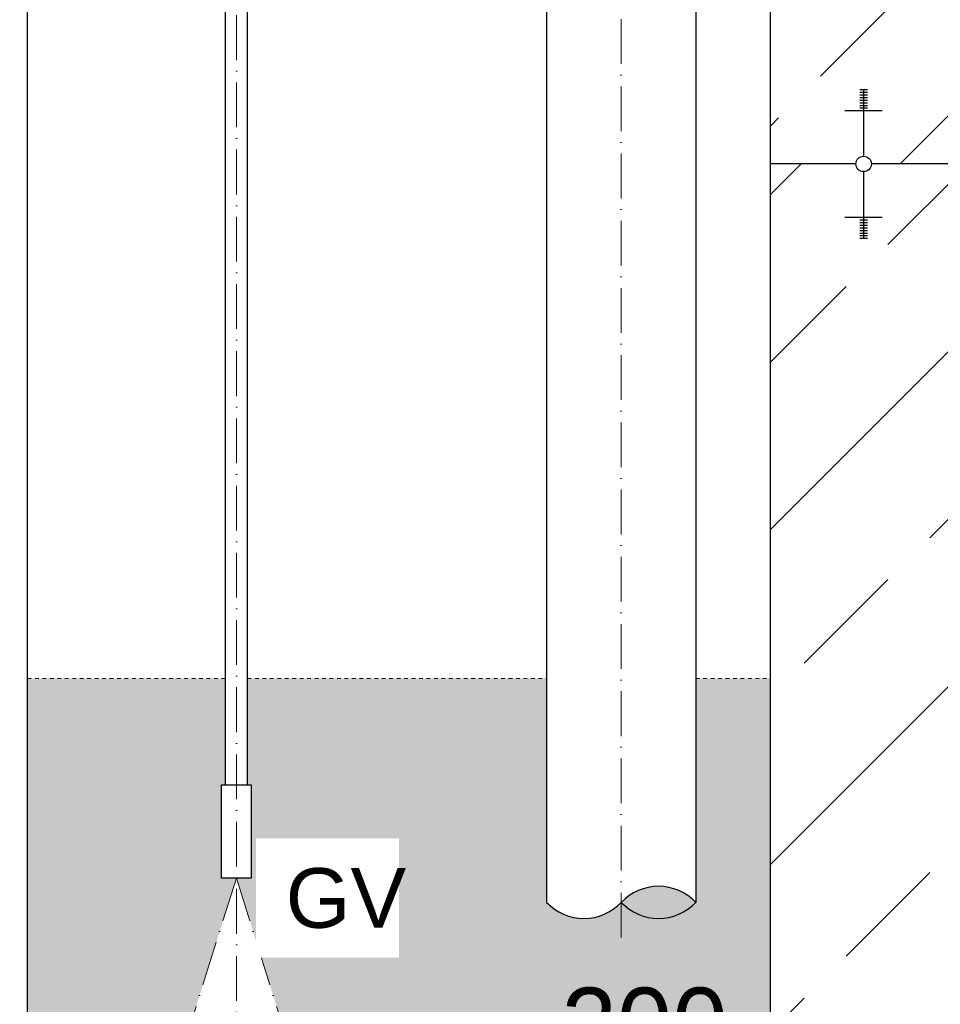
# Model space of a CAD drawing. Header units: millimetres. Extents: x -48448 to 452754, y -13941 to 17062.
# Tile 64 of 256: x 13677 to 14912, y -3207 to -1887. Entities that reach past the tile are written whole.
import ezdxf

# ---------------------------------------------------------------- set-up
doc = ezdxf.new("R2010")
doc.units = ezdxf.units.MM
doc.linetypes.add('ACAD_ISO10W100', pattern=[18, 12, -3, 0, -3])
doc.linetypes.add('JIS_02_1.0', pattern=[2, 1, -1])
doc.layers.add('Bemaßung', color=7, linetype='Continuous', lineweight=13)
doc.layers.add('Beschriftung', color=7, linetype='Continuous')
doc.layers.add('Detail Rohrdurchführung', color=7, linetype='Continuous')
doc.styles.add('LBB3.5M1000', font='isocp.shx', dxfattribs={"height": 3.5})
doc.dimstyles.new('DIN', dxfattribs={"dimtxt": 2.5, "dimasz": 2.5, "dimexe": 1.25, "dimexo": 0.625, "dimtad": 1, "dimtih": 1, "dimdec": 4, "dimdsep": 46, "dimlunit": 6, "dimtxsty": 'Standard', "dimcen": 2.5, "dimadec": 0, "dimazin": 0, "dimtfac": 1, "dimtdec": 4, "dimtmove": 0, "dimatfit": 3, "dimfxl": 0, "dimtvp": 1, "dimtolj": 1, "dimtzin": 0, "dimarcsym": 0})

# ---------------------------------------------------------------- blocks, each defined once
blk = doc.blocks.new('*D63')
at = {"layer": 'Bemaßung', "color": 0, "lineweight": -2, "transparency": 16777216}
for p, q in [((14483.88293021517, -3455.881262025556), (14483.88293021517, -3331.71847481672)), ((14683.88293021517, -3452.02325889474), (14683.88293021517, -3331.71847481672)), ((14533.88293021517, -3381.71847481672), (14633.88293021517, -3381.71847481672))]:
    blk.add_line(p, q, dxfattribs=at)
at = {"layer": 'Bemaßung', "color": 0, "transparency": 16777216}
for points in [[(14533.88293021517, -3373.385141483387), (14533.88293021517, -3390.051808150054), (14483.88293021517, -3381.71847481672)], [(14633.88293021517, -3373.385141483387), (14633.88293021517, -3390.051808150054), (14683.88293021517, -3381.71847481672)]]:
    blk.add_solid(points, dxfattribs=at)
at = {"layer": 'DEFPOINTS', "color": 0, "transparency": 16777216}
for p in [(14683.88293021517, -3381.71847481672), (14483.88293021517, -3505.881262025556), (14683.88293021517, -3502.02325889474)]:
    blk.add_point(p, dxfattribs=at)
at = {"layer": 'Bemaßung', "color": 0, "transparency": 16777216, "insert": (14515.14338658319, -3235.593920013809), "char_height": 100, "attachment_point": 5}
blk.add_mtext('\\A1;200', dxfattribs=at)

msp = doc.modelspace()

# ---------------------------------------------------------------- hatches: boundary and pattern name
h = msp.add_hatch(color=256)
h.dxf.hatch_style = 1
h.paths.add_polyline_path([(14483.88293021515, -3070.53505877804), (14483.88293021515, -3070.535199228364, 0.4305696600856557), (14583.88279735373, -3070.535129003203, 0.4305696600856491)])
at = {"layer": 'Bemaßung'}
h = msp.add_hatch(color=254, dxfattribs=at)
h.dxf.hatch_style = 1
edge = h.paths.add_edge_path()
edge.add_spline(control_points=[(13511.56042902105, -2770.202525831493), (13507.81351673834, -2845.546237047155), (13497.63938579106, -2920.81168649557), (13491.86428464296, -2996.052525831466)], knot_values=[395.3288283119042, 395.3288283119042, 395.3288283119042, 395.3288283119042, 621.4842521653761, 621.4842521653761, 621.4842521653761, 621.4842521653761], degree=3, periodic=0)
edge.add_line((13491.86428464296, -2996.052525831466), (13559.73293021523, -2996.052525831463))
edge.add_line((13559.73293021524, -2996.052525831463), (13559.73293021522, -2770.202525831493))
edge.add_line((13559.73293021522, -2770.202525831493), (13511.56042902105, -2770.202525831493))
edge = h.paths.add_edge_path()
edge.add_line((13645.56081709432, -2770.202525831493), (13608.03293021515, -2770.202525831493))
edge.add_line((13608.03293021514, -2770.202525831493), (13608.03293021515, -3577.830013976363))
edge.add_arc((13765.88293021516, -3715.041893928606), 209.150000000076, 125.12001380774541, 139.0010402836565, ccw=False)
edge.add_line((13645.56081709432, -3543.967899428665), (13645.56081709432, -2770.202525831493))
edge = h.paths.add_edge_path()
edge.add_line((13952.88293021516, -2770.202525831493), (13687.96081709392, -2770.202525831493))
edge.add_line((13687.96081709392, -2770.202525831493), (13687.9608170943, -3520.949475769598))
edge.add_arc((13765.88293021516, -3715.041893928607), 209.1500000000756, 90.00000000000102, 111.8739370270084, ccw=False)
edge.add_line((13765.88293021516, -3505.891893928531), (13797.88293021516, -3497.541893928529))
edge.add_line((13797.88293021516, -3497.541893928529), (13797.88293021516, -3453.041893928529))
edge.add_line((13797.88293021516, -3453.041893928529), (13817.88293021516, -3453.041893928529))
edge.add_line((13817.88293021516, -3453.041893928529), (13837.88293021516, -3453.041893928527))
edge.add_line((13837.88293021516, -3453.041893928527), (13967.88293021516, -3038.041893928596))
edge.add_line((13967.88293021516, -3038.041893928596), (13947.88293021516, -3038.041893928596))
edge.add_line((13947.88293021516, -3038.041893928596), (13947.88293021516, -2913.041893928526))
edge.add_line((13947.88293021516, -2913.041893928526), (13952.88293021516, -2913.041893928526))
edge.add_line((13952.88293021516, -2913.041893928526), (13952.88293021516, -2770.202525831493))
edge = h.paths.add_edge_path()
edge.add_line((14383.88293021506, -2770.202525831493), (13982.88293021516, -2770.202525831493))
edge.add_line((13982.88293021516, -2770.202525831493), (13982.88293021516, -2913.041893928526))
edge.add_line((13982.88293021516, -2913.041893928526), (13987.88293021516, -2913.041893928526))
edge.add_line((13987.88293021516, -2913.041893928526), (13987.88293021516, -3038.041893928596))
edge.add_line((13987.88293021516, -3038.041893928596), (13967.88293021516, -3038.041893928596))
edge.add_line((13967.88293021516, -3038.041893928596), (14097.88293021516, -3453.041893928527))
edge.add_line((14097.88293021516, -3453.041893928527), (14117.88293021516, -3453.041893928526))
edge.add_line((14117.88293021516, -3453.041893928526), (14137.88293021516, -3453.041893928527))
edge.add_line((14137.88293021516, -3453.041893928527), (14137.88293021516, -3497.541893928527))
edge.add_line((14137.88293021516, -3497.541893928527), (14169.88293021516, -3505.891893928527))
edge.add_line((14169.88293021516, -3505.891893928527), (14192.82272365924, -3505.891893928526))
edge.add_arc((14274.88293021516, -3563.041893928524), 99.99999999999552, 34.85489168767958, 145.1451083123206, ccw=False)
edge.add_line((14356.94313677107, -3505.891893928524), (14379.88293021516, -3505.891893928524))
edge.add_line((14379.88293021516, -3505.891893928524), (14411.88293021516, -3497.541893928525))
edge.add_line((14411.88293021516, -3497.541893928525), (14411.88293021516, -3453.041893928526))
edge.add_line((14411.88293021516, -3453.041893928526), (14431.88293021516, -3453.041893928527))
edge.add_line((14431.88293021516, -3453.041893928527), (14451.88293021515, -3453.041893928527))
edge.add_line((14451.88293021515, -3453.041893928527), (14451.88293021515, -3497.541893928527))
edge.add_line((14451.88293021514, -3497.541893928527), (14483.88293021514, -3505.881262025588))
edge.add_line((14483.88293021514, -3505.881262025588), (14683.88293021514, -3502.023258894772))
edge.add_line((14683.88293021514, -3502.023258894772), (14683.88293021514, -2770.202525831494))
edge.add_line((14683.88293021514, -2770.202525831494), (14583.88281354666, -2770.202525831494))
edge.add_line((14583.88281354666, -2770.202525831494), (14583.88279735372, -3070.535129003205))
edge.add_arc((14533.88283056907, -3023.236854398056), 68.8267641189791, 223.4094697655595, 316.5905302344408, ccw=False)
edge.add_arc((14433.88289699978, -3023.236854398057), 68.8267641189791, 223.409469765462, 316.5905302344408, ccw=False)
edge.add_line((14383.88293021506, -3070.535129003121), (14383.88293021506, -2770.202525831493))
edge = h.paths.add_edge_path()
edge.add_line((14683.88293021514, -3616.344522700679), (14483.88313522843, -3620.202521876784))
edge.add_line((14483.88313522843, -3620.202521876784), (14451.88293021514, -3628.541893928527))
edge.add_line((14451.88293021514, -3628.541893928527), (14451.88293021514, -3673.041893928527))
edge.add_line((14451.88293021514, -3673.041893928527), (14431.88293021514, -3673.041893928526))
edge.add_line((14431.88293021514, -3673.041893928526), (14411.88293021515, -3673.041893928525))
edge.add_line((14411.88293021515, -3673.041893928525), (14411.88293021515, -3628.541893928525))
edge.add_line((14411.88293021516, -3628.541893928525), (14379.88293021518, -3620.19189392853))
edge.add_line((14379.88293021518, -3620.19189392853), (14356.94313677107, -3620.191893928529))
edge.add_arc((14274.88293021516, -3563.041893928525), 99.99999999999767, 214.8548916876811, 325.14510831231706, ccw=False)
edge.add_line((14192.82272365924, -3620.191893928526), (14169.88293021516, -3620.191893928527))
edge.add_line((14169.88293021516, -3620.191893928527), (14137.88293021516, -3628.541893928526))
edge.add_line((14137.88293021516, -3628.541893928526), (14137.88293021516, -3673.041893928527))
edge.add_line((14137.88293021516, -3673.041893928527), (14117.88293021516, -3673.041893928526))
edge.add_line((14117.88293021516, -3673.041893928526), (14097.88293021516, -3673.041893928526))
edge.add_line((14097.88293021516, -3673.041893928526), (13979.38413614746, -3572.773683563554))
edge.add_line((13979.38413614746, -3572.773683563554), (13955.84509797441, -3573.227751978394))
edge.add_line((13955.84509797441, -3573.227751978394), (13837.88293021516, -3673.041893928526))
edge.add_line((13837.88293021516, -3673.041893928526), (13817.88293021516, -3673.041893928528))
edge.add_line((13817.88293021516, -3673.041893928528), (13797.88293021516, -3673.041893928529))
edge.add_line((13797.88293021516, -3673.041893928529), (13797.88293021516, -3628.541893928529))
edge.add_line((13797.88293021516, -3628.541893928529), (13765.88293021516, -3620.191893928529))
edge.add_arc((13765.88293021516, -3715.041893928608), 94.85000000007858, 90, 145.238239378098)
edge.add_line((13687.96081709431, -3660.961705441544), (13687.96081709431, -3693.202525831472))
edge.add_line((13687.96081709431, -3693.202525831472), (13694.76081709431, -3717.202525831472))
edge.add_line((13694.76081709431, -3717.202525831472), (13741.76081709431, -3717.202525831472))
edge.add_line((13741.76081709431, -3717.202525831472), (13741.76081709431, -3733.202525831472))
edge.add_line((13741.76081709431, -3733.202525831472), (13741.76081709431, -3749.202525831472))
edge.add_line((13741.76081709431, -3749.202525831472), (13694.76081709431, -3749.202525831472))
edge.add_line((13694.76081709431, -3749.202525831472), (13687.96081709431, -3773.202525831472))
edge.add_line((13687.96081709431, -3773.202525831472), (13690.91081709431, -3837.202525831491))
edge.add_line((13690.91081709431, -3837.202525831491), (13692.91081709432, -3837.202525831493))
edge.add_line((13692.91081709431, -3837.202525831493), (13692.91081709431, -3852.202525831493))
edge.add_line((13692.91081709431, -3852.202525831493), (13690.91081709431, -3852.202525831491))
edge.add_arc((13609.76081709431, -3852.20252583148), 81.14999999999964, 272.37472012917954, 359.999999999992, ccw=False)
edge.add_arc((13569.25264653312, -3909.202525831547), 50.04489358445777, 328.7480188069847, 331.2378843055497, ccw=False)
edge.add_line((13612.03572237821, -3935.165957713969), (13593.94472851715, -3935.165957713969))
edge.add_line((13593.94472851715, -3935.165957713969), (13593.94472851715, -3940.165957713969))
edge.add_line((13593.94472851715, -3940.165957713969), (13585.89645434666, -3970.202525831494))
edge.add_line((13585.89645434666, -3970.202525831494), (13883.88293021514, -3970.202525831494))
edge.add_line((13883.88293021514, -3970.202525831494), (13883.88293021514, -3770.202525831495))
edge.add_line((13883.88293021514, -3770.202525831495), (14683.88293021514, -3770.202525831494))
edge.add_line((14683.88293021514, -3770.202525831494), (14683.88293021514, -3616.344522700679))
h.paths.add_polyline_path([(13559.73293021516, -3411.04891868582), (13549.08849410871, -3417.194486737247), (13549.08849410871, -3428.586581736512), (13559.73293021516, -3428.586581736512)])
h.paths.add_polyline_path([(13781.83614062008, -3161.67392891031), (13932.94118836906, -3161.67392891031)], flags=16)
h.paths.add_polyline_path([(13435.58433363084, -2996.052525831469), (13435.58433363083, -2770.202525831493), (13383.88293021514, -2770.202525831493), (13383.88293021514, -2960.202525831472), (13389.88293021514, -2960.202525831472), (13389.88293021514, -2996.052525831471)])
h.paths.add_polyline_path([(13457.08433363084, -2770.202525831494), (13457.08433363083, -2996.052525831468), (13491.86428464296, -2996.052525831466), (13491.93216233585, -2995.170796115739), (13492.00043890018, -2994.289064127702), (13492.06911046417, -2993.407329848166), (13492.13817315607, -2992.525593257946), (13492.20762310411, -2991.643854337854), (13492.2774564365, -2990.762113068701), (13492.3476692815, -2989.880369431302), (13492.41825776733, -2988.998623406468), (13492.48921802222, -2988.116874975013), (13492.5605461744, -2987.235124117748), (13492.6322383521, -2986.353370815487), (13492.70429068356, -2985.471615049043), (13492.77669929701, -2984.589856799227), (13492.84946032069, -2983.708096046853), (13492.92256988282, -2982.826332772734), (13492.99602411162, -2981.944566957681), (13493.06981913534, -2981.062798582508), (13493.14395108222, -2980.181027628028), (13493.21841608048, -2979.299254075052), (13493.29321025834, -2978.417477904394), (13493.36832974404, -2977.535699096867), (13493.44377066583, -2976.653917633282), (13493.51952915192, -2975.772133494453), (13493.59560133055, -2974.890346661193), (13493.67198332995, -2974.008557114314), (13493.74867127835, -2973.126764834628), (13493.82566130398, -2972.244969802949), (13493.90294953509, -2971.363172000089), (13493.98053209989, -2970.48137140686), (13494.05840512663, -2969.599568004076), (13494.13656474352, -2968.71776177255), (13494.2150070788, -2967.835952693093), (13494.29372826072, -2966.954140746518), (13494.37272441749, -2966.072325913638), (13494.45199167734, -2965.190508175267), (13494.53152616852, -2964.308687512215), (13494.61132401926, -2963.426863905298), (13494.69138135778, -2962.545037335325), (13494.77169431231, -2961.663207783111), (13494.8522590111, -2960.781375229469), (13494.93307158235, -2959.89953965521), (13495.01412815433, -2959.017701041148), (13495.09542485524, -2958.135859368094), (13495.17695781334, -2957.254014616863), (13495.25872315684, -2956.372166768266), (13495.34071701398, -2955.490315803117), (13495.42293551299, -2954.608461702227), (13495.50537478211, -2953.72660444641), (13495.58803094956, -2952.844744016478), (13495.67090014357, -2951.962880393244), (13495.75397849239, -2951.08101355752), (13495.83726212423, -2950.19914349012), (13495.92074716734, -2949.317270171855), (13496.00442974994, -2948.43539358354), (13496.08830600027, -2947.553513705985), (13496.17237204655, -2946.671630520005), (13496.25662401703, -2945.789744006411), (13496.34105803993, -2944.907854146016), (13496.42567024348, -2944.025960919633), (13496.51045675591, -2943.144064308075), (13496.59541370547, -2942.262164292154), (13496.68053722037, -2941.380260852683), (13496.76582342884, -2940.498353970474), (13496.85126845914, -2939.616443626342), (13496.93686843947, -2938.734529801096), (13497.02261949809, -2937.852612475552), (13497.1085177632, -2936.970691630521), (13497.19455936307, -2936.088767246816), (13497.2807404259, -2935.20683930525), (13497.36705707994, -2934.324907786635), (13497.45350545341, -2933.442972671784), (13497.54008167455, -2932.561033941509), (13497.62678187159, -2931.679091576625), (13497.71360217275, -2930.797145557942), (13497.80053870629, -2929.915195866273), (13497.88758760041, -2929.033242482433), (13497.97474498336, -2928.151285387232), (13498.06200698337, -2927.269324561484), (13498.14936972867, -2926.387359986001), (13498.23682934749, -2925.505391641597), (13498.32438196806, -2924.623419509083), (13498.41202371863, -2923.741443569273), (13498.4997507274, -2922.859463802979), (13498.58755912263, -2921.977480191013), (13498.67544503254, -2921.095492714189), (13498.76340458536, -2920.213501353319), (13498.85143390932, -2919.331506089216), (13498.93952913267, -2918.449506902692), (13499.02768638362, -2917.567503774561), (13499.11590179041, -2916.685496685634), (13499.20417148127, -2915.803485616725), (13499.29249158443, -2914.921470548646), (13499.38085822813, -2914.039451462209), (13499.4692675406, -2913.157428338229), (13499.55771565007, -2912.275401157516), (13499.64619868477, -2911.393369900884), (13499.73471277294, -2910.511334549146), (13499.82325404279, -2909.629295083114), (13499.91181862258, -2908.747251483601), (13500.00040264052, -2907.865203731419), (13500.08900222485, -2906.983151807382), (13500.17761350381, -2906.101095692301), (13500.26623260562, -2905.21903536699), (13500.35485565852, -2904.336970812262), (13500.44347879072, -2903.454902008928), (13500.53209813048, -2902.572828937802), (13500.62070980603, -2901.690751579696), (13500.70930994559, -2900.808669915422), (13500.79789467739, -2899.926583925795), (13500.88646012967, -2899.044493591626), (13500.97500243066, -2898.162398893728), (13501.06351770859, -2897.280299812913), (13501.15200209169, -2896.398196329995), (13501.24045170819, -2895.516088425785), (13501.32886268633, -2894.633976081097), (13501.41723115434, -2893.751859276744), (13501.50555324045, -2892.869737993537), (13501.59382507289, -2891.987612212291), (13501.68204277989, -2891.105481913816), (13501.77020248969, -2890.223347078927), (13501.85830033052, -2889.341207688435), (13501.9463324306, -2888.459063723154), (13502.03429491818, -2887.576915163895), (13502.12218392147, -2886.694761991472), (13502.20999556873, -2885.812604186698), (13502.29772598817, -2884.930441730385), (13502.38537130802, -2884.048274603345), (13502.47292765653, -2883.166102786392), (13502.56039116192, -2882.283926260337), (13502.64775795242, -2881.401745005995), (13502.73502415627, -2880.519559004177), (13502.82218590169, -2879.637368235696), (13502.90923931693, -2878.755172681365), (13502.9961805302, -2877.872972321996), (13503.08300566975, -2876.990767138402), (13503.1697108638, -2876.108557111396), (13503.25629224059, -2875.226342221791), (13503.34274592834, -2874.344122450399), (13503.4290680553, -2873.461897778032), (13503.51525474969, -2872.579668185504), (13503.60130213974, -2871.697433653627), (13503.68720635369, -2870.815194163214), (13503.77296351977, -2869.932949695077), (13503.85856976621, -2869.05070023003), (13503.94402122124, -2868.168445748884), (13504.02931401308, -2867.286186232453), (13504.11444426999, -2866.403921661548), (13504.19940812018, -2865.521652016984), (13504.28420169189, -2864.639377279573), (13504.36882111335, -2863.757097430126), (13504.45326251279, -2862.874812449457), (13504.53752201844, -2861.99252231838), (13504.62159575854, -2861.110227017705), (13504.70547986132, -2860.227926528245), (13504.78917045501, -2859.345620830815), (13504.87266366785, -2858.463309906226), (13504.95595562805, -2857.580993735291), (13505.03904246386, -2856.698672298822), (13505.1219203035, -2855.816345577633), (13505.20458527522, -2854.934013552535), (13505.28703350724, -2854.051676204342), (13505.36926112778, -2853.169333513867), (13505.4512642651, -2852.286985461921), (13505.5330390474, -2851.404632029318), (13505.61458160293, -2850.52227319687), (13505.69588805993, -2849.63990894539), (13505.77695454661, -2848.757539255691), (13505.85777719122, -2847.875164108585), (13505.93835212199, -2846.992783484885), (13506.01867546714, -2846.110397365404), (13506.09874335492, -2845.228005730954), (13506.17855191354, -2844.345608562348), (13506.25809727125, -2843.463205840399), (13506.33737555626, -2842.580797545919), (13506.41638289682, -2841.698383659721), (13506.49511542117, -2840.815964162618), (13506.57356925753, -2839.933539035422), (13506.65174053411, -2839.051108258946), (13506.72962537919, -2838.168671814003), (13506.80721992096, -2837.286229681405), (13506.88452028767, -2836.403781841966), (13506.96152260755, -2835.521328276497), (13507.03822300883, -2834.638868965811), (13507.11461761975, -2833.756403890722), (13507.19070256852, -2832.873933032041), (13507.2664739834, -2831.991456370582), (13507.3419279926, -2831.108973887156), (13507.41706072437, -2830.226485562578), (13507.49186830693, -2829.343991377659), (13507.5663468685, -2828.461491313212), (13507.64049253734, -2827.57898535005), (13507.71430144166, -2826.696473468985), (13507.7877697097, -2825.813955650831), (13507.8608934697, -2824.9314318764), (13507.93366884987, -2824.048902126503), (13508.00609197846, -2823.166366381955), (13508.0781589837, -2822.283824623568), (13508.14986599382, -2821.401276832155), (13508.22120913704, -2820.518722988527), (13508.29218454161, -2819.636163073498), (13508.36278833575, -2818.753597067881), (13508.4330166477, -2817.871024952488), (13508.50286560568, -2816.988446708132), (13508.57233133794, -2816.105862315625), (13508.6414099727, -2815.223271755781), (13508.71009763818, -2814.340675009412), (13508.77839046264, -2813.45807205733), (13508.84628457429, -2812.575462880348), (13508.91377610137, -2811.69284745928), (13508.98086117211, -2810.810225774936), (13509.04753591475, -2809.927597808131), (13509.1137964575, -2809.044963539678), (13509.17963892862, -2808.162322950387), (13509.24505945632, -2807.279676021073), (13509.31005416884, -2806.397022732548), (13509.37461919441, -2805.514363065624), (13509.43875066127, -2804.631697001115), (13509.50244469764, -2803.749024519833), (13509.56569743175, -2802.86634560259), (13509.62850499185, -2801.983660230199), (13509.69086350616, -2801.100968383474), (13509.75276910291, -2800.218270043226), (13509.81421791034, -2799.335565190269), (13509.87520605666, -2798.452853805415), (13509.93572967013, -2797.570135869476), (13509.99578487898, -2796.687411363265), (13510.05536781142, -2795.804680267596), (13510.11447459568, -2794.92194256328), (13510.17310136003, -2794.039198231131), (13510.23124423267, -2793.156447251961), (13510.28889934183, -2792.273689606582), (13510.34606281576, -2791.390925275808), (13510.40273078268, -2790.508154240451), (13510.45889937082, -2789.625376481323), (13510.51456470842, -2788.742591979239), (13510.56972292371, -2787.859800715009), (13510.62437014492, -2786.977002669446), (13510.67850250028, -2786.094197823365), (13510.73211611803, -2785.211386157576), (13510.78520712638, -2784.328567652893), (13510.83777165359, -2783.445742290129), (13510.88980582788, -2782.562910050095), (13510.94130577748, -2781.680070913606), (13510.99226763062, -2780.797224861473), (13511.04268751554, -2779.914371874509), (13511.09256156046, -2779.031511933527), (13511.14188589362, -2778.148645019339), (13511.19065664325, -2777.265771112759), (13511.23886993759, -2776.382890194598), (13511.28652190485, -2775.50000224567), (13511.33360867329, -2774.617107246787), (13511.38012637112, -2773.734205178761), (13511.42607112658, -2772.851296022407), (13511.4714390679, -2771.968379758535), (13511.51622632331, -2771.08545636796), (13511.56042902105, -2770.202525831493)])
h.paths.add_polyline_path([(13457.08433363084, -3044.352525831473), (13457.08433363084, -3415.962647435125), (13464.82960825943, -3415.962647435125), (13464.82960825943, -3390.202525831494), (13493.94472851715, -3390.202525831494), (13494.13099060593, -3388.855039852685), (13494.31716568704, -3387.507552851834), (13494.50316675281, -3386.160063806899), (13494.68890679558, -3384.812571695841), (13494.87429880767, -3383.465075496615), (13495.05925578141, -3382.117574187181), (13495.24369070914, -3380.770066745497), (13495.42751658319, -3379.422552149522), (13495.61064639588, -3378.075029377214), (13495.79299313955, -3376.727497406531), (13495.97446980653, -3375.379955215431), (13496.15498938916, -3374.032401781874), (13496.33446487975, -3372.684836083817), (13496.51280927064, -3371.337257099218), (13496.68993555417, -3369.989663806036), (13496.86575672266, -3368.64205518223), (13497.04018576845, -3367.294430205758), (13497.21313568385, -3365.946787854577), (13497.38451946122, -3364.599127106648), (13497.55425009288, -3363.251446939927), (13497.72224057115, -3361.903746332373), (13497.88840388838, -3360.556024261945), (13498.05265303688, -3359.2082797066), (13498.21490100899, -3357.860511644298), (13498.37506079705, -3356.512719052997), (13498.53304539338, -3355.164900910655), (13498.68876779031, -3353.817056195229), (13498.84214098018, -3352.46918388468), (13498.99307795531, -3351.121282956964), (13499.14149170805, -3349.773352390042), (13499.28729523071, -3348.425391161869), (13499.43040151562, -3347.077398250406), (13499.57072355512, -3345.729372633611), (13499.70817434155, -3344.381313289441), (13499.84266686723, -3343.033219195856), (13499.97411412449, -3341.685089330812), (13500.10242910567, -3340.336922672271), (13500.22752480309, -3338.988718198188), (13500.34931420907, -3337.640474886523), (13500.46771031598, -3336.292191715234), (13500.58262611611, -3334.943867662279), (13500.69397460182, -3333.595501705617), (13500.80166876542, -3332.247092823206), (13500.90562159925, -3330.898639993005), (13501.00574609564, -3329.550142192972), (13501.10195524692, -3328.201598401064), (13501.19416204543, -3326.853007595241), (13501.28227948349, -3325.504368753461), (13501.36622055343, -3324.155680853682), (13501.44589824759, -3322.806942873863), (13501.5212255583, -3321.458153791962), (13501.59211547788, -3320.109312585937), (13501.65848099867, -3318.760418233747), (13501.72023511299, -3317.41146971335), (13501.77729081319, -3316.062466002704), (13501.82956109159, -3314.713406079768), (13501.87695894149, -3313.36428892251), (13501.91942495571, -3312.015113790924), (13501.95699948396, -3310.665880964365), (13501.9897454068, -3309.316590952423), (13502.01772560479, -3307.967244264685), (13502.0410029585, -3306.617841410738), (13502.0596403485, -3305.268382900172), (13502.07370065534, -3303.918869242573), (13502.08324675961, -3302.56930094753), (13502.08834154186, -3301.219678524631), (13502.08904788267, -3299.870002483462), (13502.0854286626, -3298.520273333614), (13502.07754676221, -3297.170491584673), (13502.06546506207, -3295.820657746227), (13502.04924644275, -3294.470772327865), (13502.02895378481, -3293.120835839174), (13502.00464996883, -3291.770848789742), (13501.97639787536, -3290.420811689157), (13501.94426038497, -3289.070725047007), (13501.90830037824, -3287.72058937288), (13501.86858073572, -3286.370405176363), (13501.82516433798, -3285.020172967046), (13501.7781140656, -3283.669893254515), (13501.72749279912, -3282.319566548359), (13501.67336341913, -3280.969193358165), (13501.61578880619, -3279.618774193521), (13501.55483184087, -3278.268309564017), (13501.49055540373, -3276.917799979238), (13501.42302237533, -3275.567245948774), (13501.35229563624, -3274.216647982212), (13501.27843806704, -3272.86600658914), (13501.20151254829, -3271.515322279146), (13501.12158196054, -3270.164595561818), (13501.03870918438, -3268.813826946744), (13500.95295710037, -3267.463016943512), (13500.86438858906, -3266.112166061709), (13500.77306653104, -3264.761274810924), (13500.67905380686, -3263.410343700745), (13500.58241329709, -3262.059373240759), (13500.4832078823, -3260.708363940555), (13500.38150044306, -3259.35731630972), (13500.27735385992, -3258.006230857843), (13500.17083101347, -3256.65510809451), (13500.06199478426, -3255.303948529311), (13499.95090805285, -3253.952752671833), (13499.83763369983, -3252.601521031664), (13499.72223460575, -3251.250254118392), (13499.60477365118, -3249.898952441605), (13499.48531371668, -3248.54761651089), (13499.36391768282, -3247.196246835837), (13499.24064843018, -3245.844843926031), (13499.1155688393, -3244.493408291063), (13498.98874179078, -3243.141940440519), (13498.86023016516, -3241.790440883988), (13498.73009684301, -3240.438910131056), (13498.59840470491, -3239.087348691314), (13498.46521663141, -3237.735757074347), (13498.33059550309, -3236.384135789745), (13498.1946042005, -3235.032485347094), (13498.05730560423, -3233.680806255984), (13497.91876259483, -3232.329099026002), (13497.77903805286, -3230.977364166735), (13497.6381948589, -3229.625602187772), (13497.49629589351, -3228.273813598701), (13497.35340403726, -3226.921998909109), (13497.20958217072, -3225.570158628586), (13497.06489317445, -3224.218293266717), (13496.91939992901, -3222.866403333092), (13496.77316531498, -3221.514489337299), (13496.62625221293, -3220.162551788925), (13496.4787235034, -3218.810591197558), (13496.33064206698, -3217.458608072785), (13496.18207078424, -3216.106602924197), (13496.03307253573, -3214.754576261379), (13495.88371020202, -3213.40252859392), (13495.73404666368, -3212.050460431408), (13495.58414480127, -3210.698372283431), (13495.43406749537, -3209.346264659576), (13495.28387762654, -3207.994138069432), (13495.13363807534, -3206.641993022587), (13494.98341172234, -3205.289830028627), (13494.83326144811, -3203.937649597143), (13494.68325013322, -3202.585452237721), (13494.53344065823, -3201.233238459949), (13494.38389590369, -3199.881008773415), (13494.2346787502, -3198.528763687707), (13494.08585207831, -3197.176503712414), (13493.93747876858, -3195.824229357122), (13493.78962170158, -3194.471941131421), (13493.64234375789, -3193.119639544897), (13493.49570781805, -3191.767325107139), (13493.34977676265, -3190.414998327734), (13493.20461347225, -3189.062659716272), (13493.06028082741, -3187.710309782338), (13492.91684170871, -3186.357949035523), (13492.7743589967, -3185.005577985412), (13492.63289557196, -3183.653197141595), (13492.49251431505, -3182.300807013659), (13492.35327810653, -3180.948408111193), (13492.21524982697, -3179.596000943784), (13492.07849235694, -3178.243586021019), (13491.94306857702, -3176.891163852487), (13491.80904136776, -3175.538734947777), (13491.67647360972, -3174.186299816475), (13491.54542818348, -3172.83385896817), (13491.41596796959, -3171.48141291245), (13491.28815584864, -3170.128962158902), (13491.16205470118, -3168.776507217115), (13491.03772740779, -3167.424048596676), (13490.91523684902, -3166.071586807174), (13490.79464590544, -3164.719122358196), (13490.67601745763, -3163.36665575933), (13490.55941438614, -3162.014187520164), (13490.44489957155, -3160.661718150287), (13490.33253589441, -3159.309248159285), (13490.2223862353, -3157.956778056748), (13490.11451347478, -3156.604308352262), (13490.00898049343, -3155.251839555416), (13489.90585017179, -3153.899372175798), (13489.80518539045, -3152.546906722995), (13489.70704720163, -3151.194443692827), (13489.61145875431, -3149.841983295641), (13489.51840746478, -3148.489525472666), (13489.42787935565, -3147.137070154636), (13489.33986044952, -3145.784617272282), (13489.254336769, -3144.432166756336), (13489.17129433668, -3143.07971853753), (13489.09071917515, -3141.727272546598), (13489.01259730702, -3140.37482871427), (13488.9369147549, -3139.02238697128), (13488.86365754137, -3137.669947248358), (13488.79281168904, -3136.317509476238), (13488.72436322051, -3134.965073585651), (13488.65829815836, -3133.612639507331), (13488.59460252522, -3132.260207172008), (13488.53326234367, -3130.907776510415), (13488.47426363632, -3129.555347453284), (13488.41759242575, -3128.202919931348), (13488.36323473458, -3126.850493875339), (13488.3111765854, -3125.498069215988), (13488.26140400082, -3124.145645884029), (13488.21390300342, -3122.793223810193), (13488.16865961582, -3121.440802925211), (13488.12565986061, -3120.088383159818), (13488.08488976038, -3118.735964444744), (13488.04633533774, -3117.383546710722), (13488.00998261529, -3116.031129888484), (13487.97581761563, -3114.678713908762), (13487.94382636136, -3113.326298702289), (13487.91399487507, -3111.973884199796), (13487.88630917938, -3110.621470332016), (13487.86075529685, -3109.269057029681), (13487.83731925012, -3107.916644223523), (13487.81598706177, -3106.564231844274), (13487.79674475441, -3105.211819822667), (13487.77957835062, -3103.859408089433), (13487.76447387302, -3102.506996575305), (13487.7514173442, -3101.154585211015), (13487.74039478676, -3099.802173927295), (13487.73139222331, -3098.449762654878), (13487.72439567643, -3097.097351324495), (13487.71939116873, -3095.744939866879), (13487.71636472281, -3094.392528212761), (13487.71530236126, -3093.040116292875), (13487.71619010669, -3091.687704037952), (13487.7190139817, -3090.335291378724), (13487.72376000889, -3088.982878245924), (13487.73041421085, -3087.630464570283), (13487.73896261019, -3086.278050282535), (13487.7493912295, -3084.92563531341), (13487.76168609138, -3083.573219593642), (13487.77583321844, -3082.220803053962), (13487.79181863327, -3080.868385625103), (13487.80962835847, -3079.515967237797), (13487.82924841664, -3078.163547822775), (13487.85066483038, -3076.811127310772), (13487.87386362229, -3075.458705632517), (13487.89883081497, -3074.106282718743), (13487.92555243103, -3072.753858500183), (13487.95401449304, -3071.401432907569), (13487.98420302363, -3070.049005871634), (13488.01610404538, -3068.696577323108), (13488.0497035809, -3067.344147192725), (13488.08498765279, -3065.991715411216), (13488.12194228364, -3064.639281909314), (13488.16055349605, -3063.286846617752), (13488.20080731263, -3061.934409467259), (13488.24268975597, -3060.581970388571), (13488.28618684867, -3059.229529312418), (13488.33128461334, -3057.877086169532), (13488.37796907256, -3056.524640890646), (13488.42622624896, -3055.172193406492), (13488.47604216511, -3053.819743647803), (13488.52740284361, -3052.467291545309), (13488.58029430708, -3051.114837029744), (13488.63470257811, -3049.76238003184), (13488.69061367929, -3048.409920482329), (13488.74801363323, -3047.057458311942), (13488.80688846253, -3045.704993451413), (13488.86722418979, -3044.352525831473)])
h.paths.add_polyline_path([(13435.58433363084, -3428.586581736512), (13435.58433363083, -3415.337364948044), (13390.56850614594, -3389.347464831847), (13394.76170372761, -3382.084633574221), (13435.58433363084, -3405.653589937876), (13435.58433363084, -3044.352525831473), (13389.88293021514, -3044.352525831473), (13389.88293021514, -3080.202525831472), (13383.88293021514, -3080.202525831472), (13383.88293021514, -3970.202525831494), (13401.99300268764, -3970.202525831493), (13393.94472851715, -3940.165957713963), (13393.94472851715, -3850.133497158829), (13411.99300268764, -3820.096929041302), (13411.99300268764, -3761.586707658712), (13403.94472851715, -3731.550139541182), (13393.94472851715, -3721.550139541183), (13393.94472851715, -3476.13118529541), (13403.94472851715, -3466.13118529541), (13406.97568565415, -3466.13118529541), (13406.97568565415, -3453.807456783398), (13412.55297389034, -3453.807456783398), (13412.55297389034, -3428.586581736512)])

# ---------------------------------------------------------------- linework, layer by layer
for p, q in [((14783.88293021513, -2152.069021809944), (14833.88293021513, -2152.069021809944)), ((14803.88293021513, -2155.588926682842), (14813.88293021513, -2155.588926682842)), ((14803.88293021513, -2159.108831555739), (14813.88293021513, -2159.108831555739)), ((14803.88293021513, -2162.628736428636), (14813.88293021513, -2162.628736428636)), ((14803.88293021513, -2166.148641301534), (14813.88293021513, -2166.148641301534)), ((14803.88293021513, -2169.668546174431), (14813.88293021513, -2169.668546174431)), ((14803.88293021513, -2173.188451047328), (14813.88293021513, -2173.188451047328)), ((14803.88293021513, -2176.708355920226), (14813.88293021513, -2176.708355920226)), ((14803.88293021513, -2180.228260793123), (14813.88293021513, -2180.228260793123))]:
    msp.add_line(p, q)
at = {"linetype": 'JIS_02_1.0', "lineweight": 5, "ltscale": 5}
for p, q in [((13687.96081709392, -2770.202525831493), (13952.88293021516, -2770.202525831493)), ((13982.88293021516, -2770.202525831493), (14383.88293021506, -2770.202525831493)), ((14583.88281354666, -2770.202525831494), (14683.88293021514, -2770.202525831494))]:
    msp.add_line(p, q, dxfattribs=at)
at = {"linetype": 'ACAD_ISO10W100', "lineweight": 18, "ltscale": 5}
for q in [(13837.88293021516, -3453.041893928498), (14097.88293021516, -3453.041893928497)]:
    msp.add_line((13967.88293021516, -3038.041893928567), q, dxfattribs=at)
at = {"linetype": 'Continuous', "ltscale": 10}
for centre, start, end in [((14533.88283056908, -3117.833403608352), 43.40946976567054, 136.5904497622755), ((14433.88289699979, -3023.236854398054), 223.4094697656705, 316.5906107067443), ((14533.88283056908, -3023.236854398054), 223.4095502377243, 316.5905302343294)]:
    msp.add_arc(centre, 68.82676411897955, start, end, dxfattribs=at)

# ---------------------------------------------------------------- texts
at = {"layer": 'Beschriftung', "insert": (-18737.56001317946, -1377.671386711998), "char_height": 150, "width": 1682.946359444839, "attachment_point": 1, "style": 'LBB3.5M1000', "bg_fill": 2}
msp.add_mtext('\\pi74.897;{\\fArial|b1|i0|c0|p34;GROUND PLAN\\L\\P\\pi221.06;\\fArial|b1|i1|c0|p34;\\lGRUNDRISS}', dxfattribs=at)

# ---------------------------------------------------------------- dimensions: what is measured, and where the dimension line sits
at = {"layer": 'Bemaßung'}
dim = msp.add_linear_dim(base=(14683.88293021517, -3381.71847481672), p1=(14483.88293021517, -3505.881262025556), p2=(14683.88293021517, -3502.02325889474), dimstyle='DIN', override={"dimscale": 100, "dimtxt": 1, "dimasz": 0.5, "dimexe": 0.5, "dimexo": 0.5, "dimgap": 0.5, "dimtih": 0, "dimdec": 2, "dimsah": 1, "dimtmove": 2}, dxfattribs=at)
dim.commit()
dim.dimension.update_dxf_attribs({"geometry": '*D63', "text_midpoint": (14515.14338658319, -3235.593920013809), "dimtype": 160})

# ---------------------------------------------------------------- next in the draw order: hatches: boundary and pattern name
h = msp.add_hatch()
h.set_pattern_fill('ANSI33', color=256, scale=50)
h.set_pattern_definition([(45, (-70561.62948107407, 44060.79804128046), (-224.5064030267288, 224.5064030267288), []), (45, (-70337.12298107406, 44060.79804128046), (-224.5064030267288, 224.5064030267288), [158.75, -79.375])])
h.paths.add_polyline_path([(14808.88293021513, -2009.080939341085), (14808.88293021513, -2005.561034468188), (14803.88293021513, -2005.561034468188), (14783.88293021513, -2009.080939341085)], flags=16)
edge = h.paths.add_edge_path()
edge.add_line((14933.88293021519, -791.0585736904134), (14683.88293021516, -791.0585736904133))
edge.add_line((14683.88293021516, -791.0585736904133), (14683.88293021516, -2080.574980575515))
edge.add_line((14683.88293021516, -2080.574980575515), (14798.53039790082, -2080.574980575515))
edge.add_arc((14808.88293021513, -2080.574980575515), 10.35253231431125, 0, 180, ccw=False)
edge.add_line((14819.23546252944, -2080.574980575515), (14933.8829302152, -2080.574980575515))
edge.add_line((14933.8829302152, -2080.574980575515), (14933.88293021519, -791.0585736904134))
h = msp.add_hatch()
h.set_pattern_fill('ANSI33', color=256, scale=50)
h.set_pattern_definition([(45, (-26299.61749887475, 0), (-224.5064030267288, 224.5064030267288), []), (45, (-26075.11099887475, 0), (-224.5064030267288, 224.5064030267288), [158.75, -79.375])])
h.paths.add_polyline_path([(15183.88293021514, -2152.069021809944), (15158.88293021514, -2152.069021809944), (15158.88293021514, -2155.588926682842), (15163.88293021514, -2155.588926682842)], flags=16)
h.paths.add_polyline_path([(14833.88293021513, -2152.069021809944), (14808.88293021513, -2152.069021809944), (14808.88293021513, -2155.588926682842), (14813.88293021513, -2155.588926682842)], flags=16)
h.paths.add_polyline_path([(14808.88293021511, -3698.708484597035), (14808.88293021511, -3695.188579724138), (14803.88293021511, -3695.188579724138), (14783.88293021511, -3698.708484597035)], flags=16)
h.paths.add_polyline_path([(15255.82466911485, -3905.36756811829), (14933.88293021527, -3905.36756811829), (14933.88293021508, -3770.202525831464), (14819.23546252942, -3770.202525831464, -1), (14798.5303979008, -3770.202525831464), (14683.88293021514, -3770.202525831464), (13883.88293021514, -3770.202525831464), (13883.88293021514, -3970.202525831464), (13383.88293021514, -3970.202525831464), (13383.88293021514, -3770.202525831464), (13269.23546252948, -3770.202525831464, -1), (13248.53039790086, -3770.202525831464), (13133.8829302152, -3770.202525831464), (13133.8829302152, -4270.202525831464), (14890.98971140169, -4270.202525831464)])
h.paths.add_polyline_path([(14808.88293021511, -3841.696567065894), (14808.88293021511, -3845.216471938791), (14813.88293021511, -3845.216471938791), (14833.88293021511, -3841.696567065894)], flags=16)
h.paths.add_polyline_path([(13283.88293021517, -3841.696567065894), (13258.88293021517, -3841.696567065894), (13258.88293021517, -3845.216471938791), (13263.88293021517, -3845.216471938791)], flags=16)
h.paths.add_polyline_path([(16024.2338346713, -3494.999753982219), (16493.22585296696, -3479.869458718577), (16486.58119211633, -3273.905672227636), (16017.58917382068, -3289.035967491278)], flags=25)
edge = h.paths.add_edge_path()
edge.add_line((16955.6852954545, -3872.577230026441), (16955.6852954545, -3578.115524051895))
edge.add_line((16955.6852954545, -3578.115524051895), (14683.88293021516, -3621.938627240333))
edge.add_line((14683.88293021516, -3621.938627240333), (14683.88293021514, -3770.202525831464))
edge.add_line((14683.88293021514, -3770.202525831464), (14798.5303979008, -3770.202525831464))
edge.add_arc((14808.88293021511, -3770.202525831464), 10.35253231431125, 0, 180, ccw=False)
edge.add_line((14819.23546252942, -3770.202525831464), (14933.88293021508, -3770.202525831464))
edge.add_line((14933.88293021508, -3770.202525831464), (14933.88293021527, -3905.36756811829))
edge.add_line((14933.88293021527, -3905.36756811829), (15255.82466911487, -3905.36756811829))
edge.add_line((15255.82466911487, -3905.36756811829), (16955.6852954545, -3872.577230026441))
edge = h.paths.add_edge_path()
edge.add_line((16955.6852954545, -3463.794260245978), (16955.68529545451, -2111.11509883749))
edge.add_line((16955.68529545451, -2111.11509883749), (15344.88293021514, -2030.574980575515))
edge.add_line((15344.88293021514, -2030.574980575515), (15344.88293021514, -2080.574980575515))
edge.add_line((15344.88293021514, -2080.574980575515), (15169.23546252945, -2080.574980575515))
edge.add_arc((15158.88293021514, -2080.574980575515), 10.35253231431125, -180, 0, ccw=False)
edge.add_line((15148.53039790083, -2080.574980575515), (14819.23546252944, -2080.574980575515))
edge.add_arc((14808.88293021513, -2080.574980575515), 10.35253231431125, -180, 0, ccw=False)
edge.add_line((14798.53039790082, -2080.574980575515), (14683.88293021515, -2080.574980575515))
edge.add_line((14683.88293021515, -2080.574980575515), (14683.88293021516, -3507.617363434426))
edge.add_line((14683.88293021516, -3507.617363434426), (16955.6852954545, -3463.794260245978))

# ---------------------------------------------------------------- next in the draw order: linework, layer by layer
at = {"linetype": 'ACAD_ISO10W100', "lineweight": 18, "ltscale": 5}
for p, q in [((13967.88293021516, -3563.041893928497), (13967.88293021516, -791.0585736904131)), ((14483.88293021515, -3117.833403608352), (14483.88293021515, -791.0585736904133))]:
    msp.add_line(p, q, dxfattribs=at)
for p, q in [((14683.88293021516, -3507.617363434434), (14683.88293021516, -791.0585736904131)), ((14383.88293021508, -1451.564081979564), (14383.88293021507, -3070.535129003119)), ((14583.8828846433, -1451.564081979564), (14583.88279735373, -3070.535129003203)), ((14803.88293021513, -1980.921700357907), (14813.88293021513, -1980.921700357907)), ((14803.88293021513, -1984.441605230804), (14813.88293021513, -1984.441605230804)), ((14803.88293021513, -1987.961510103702), (14813.88293021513, -1987.961510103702)), ((14803.88293021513, -1991.481414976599), (14813.88293021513, -1991.481414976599)), ((14808.88293021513, -1980.574980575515), (14808.88293021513, -2070.222448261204)), ((14803.88293021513, -1995.001319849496), (14813.88293021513, -1995.001319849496)), ((14803.88293021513, -1998.521224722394), (14813.88293021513, -1998.521224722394)), ((14803.88293021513, -2002.041129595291), (14813.88293021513, -2002.041129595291)), ((14803.88293021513, -2005.561034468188), (14813.88293021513, -2005.561034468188)), ((14783.88293021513, -2009.080939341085), (14833.88293021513, -2009.080939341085)), ((14798.53039790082, -2080.574980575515), (14683.88293021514, -2080.574980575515)), ((14933.8829302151, -2080.574980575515), (14819.23546252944, -2080.574980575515)), ((14808.88293021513, -2090.927512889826), (14808.88293021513, -2180.574980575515))]:
    msp.add_line(p, q)
for points in [[(13687.9608170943, -3520.949475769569), (13687.96081709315, -1212.478094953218)], [(13952.88293021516, -1391.869525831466), (13952.88293021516, -2913.041893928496)], [(13982.88293021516, -2913.041893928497), (13982.88293021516, -1391.869525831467)]]:
    msp.add_lwpolyline(points)
msp.add_circle((14808.88293021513, -2080.574980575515), 10.35253231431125)

# ---------------------------------------------------------------- next in the draw order: texts
at = {"layer": 'Beschriftung', "insert": (14034.02014698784, -3024.623225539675), "char_height": 80, "width": 111.9584504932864, "attachment_point": 1, "style": 'LBB3.5M1000', "bg_fill": 2}
msp.add_mtext('{\\fArial|b0|i0|c0|p34;GV}', dxfattribs=at)

# ---------------------------------------------------------------- next in the draw order: linework, layer by layer
msp.add_lwpolyline([(13948.0300137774, -2913.041893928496), (13987.73584665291, -2913.041893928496), (13987.73584665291, -3038.041893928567), (13948.0300137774, -3038.041893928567)], close=True)

# ---------------------------------------------------------------- next in the draw order: texts
at = {"layer": 'Detail Rohrdurchführung', "insert": (-4256.998572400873, -2212.155982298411), "char_height": 150, "width": 3525.832137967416, "attachment_point": 1, "style": 'LBB3.5M1000', "bg_fill": 2}
msp.add_mtext('\\pi352.65;{\\fArial|b1|i0|c0|p34;DETAIL PIPE PENETRATION\\P\\pi148.57;\\fArial|b1|i1|c0|p34;DETAIL ROHRDURCHFÜHRUNG}', dxfattribs=at)

# ---------------------------------------------------------------- next in the draw order: texts
at = {"layer": 'Beschriftung', "insert": (-9487.418363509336, -1966.452537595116), "char_height": 150, "width": 1682.946359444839, "attachment_point": 1, "style": 'LBB3.5M1000', "bg_fill": 2}
msp.add_mtext('\\pi179.16;{\\fArial|b1|i0|c0|p34;FILLING PIPE\\L\\P\\pi267.41;\\fArial|b1|i1|c0|p34;\\lFÜLLROHR}', dxfattribs=at)

# ---------------------------------------------------------------- next in the draw order: texts
at = {"layer": 'Detail Rohrdurchführung', "insert": (-33393.50302769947, -2212.155982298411), "char_height": 150, "width": 3525.832137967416, "attachment_point": 1, "style": 'LBB3.5M1000', "bg_fill": 2}
msp.add_mtext('\\pi352.65;{\\fArial|b1|i0|c0|p34;DETAIL PIPE PENETRATION\\P\\pi148.57;\\fArial|b1|i1|c0|p34;DETAIL ROHRDURCHFÜHRUNG}', dxfattribs=at)

doc.saveas('drawing.dxf')
